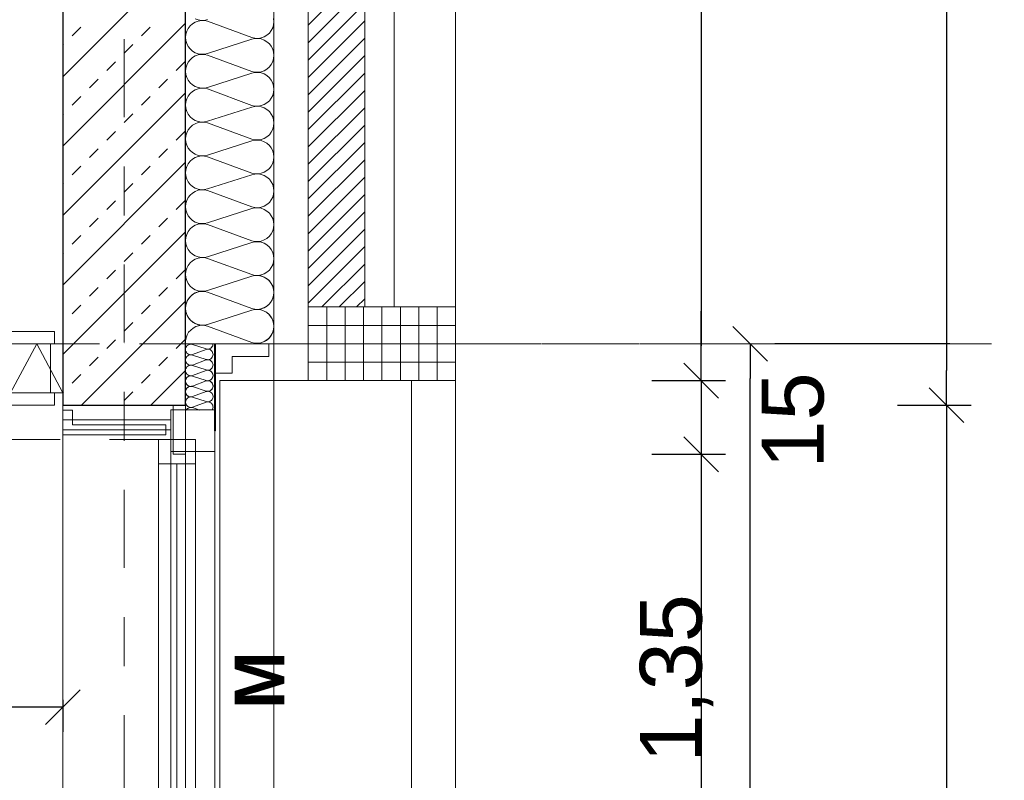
# Model space of a CAD drawing. Header units: metres. Extents: x -45.2 to 14.3, y -31.8 to 10.2.
# Tile 138 of 152: x -0.2 to 1.8, y -6.3 to -4.7. Entities that reach past the tile are written whole.
import ezdxf

# ---------------------------------------------------------------- set-up
doc = ezdxf.new("R2010")
doc.units = ezdxf.units.M
doc.header["$LTSCALE"] = 0.05
for name, pattern in [('Achsen 01', [5.291531, 3.175, -1.058062, 0.352704, -0.705764]), ('gestrichelt - 01', [2, 1, -1]), ('ISO-07 Punktiert', [0.889, 0.127, -0.762]), ('Raster 01', [2, 1, -1]), ('VW-01 Strichlinie kurz', [2, 1, -1])]:
    doc.linetypes.add(name, pattern=pattern)
doc.layers.get('0').update_dxf_attribs({"lineweight": 25})
for name, color, linetype, lineweight, true_color in [('013_Beton und Stahlbetonarbeiten-000 Brüstung', 7, 'Continuous', 9, 0xa6a6a6), ('014_Fassadenarbeiten-000 Aufsicht Betonfertigteile', 7, 'Continuous', 9, 0xc0c0c0), ('014_Fassadenarbeiten-000 Aufsicht Mauerwerk', 7, 'Continuous', 9, 0xa6a6a6), ('014_Fassadenarbeiten-330 mineralische Dämmung', 7, 'Continuous', 9, 0x666666), ('030_Sonnenschutzarbeiten-Bemassung', 7, 'Continuous', 13, 0xff6633), ('030_Sonnenschutzarbeiten-Grundriss', 7, 'Continuous', 13, 0x555555), ('031_Metallbauarbeiten-330 Aufsicht Metallbauarbeiten', 7, 'Continuous', 9, 0xa6a6a6), ('032_Metallarbeiten-Fenster', 7, 'Continuous', 13, 0x444444), ('039_Trockenbauarbeiten-340 Dämmung', 7, 'Continuous', 9, 0xc0c0c0), ('AV1-Achsen', 1, 'Achsen 01', 18, 0xff0000), ('AV1-Raster', 7, 'Raster 01', 9, 0xa6a6a6)]:
    doc.layers.add(name, color=color, linetype=linetype, lineweight=lineweight, true_color=true_color)
for name, color, linetype, lineweight in [('013_Beton und Stahlbetonarbeiten-000 Unterzüge', 7, 'ISO-07 Punktiert', 13), ('013_Beton und Stahlbetonarbeiten-330 Außenwände', 7, 'Continuous', 25), ('014_Fassadenarbeiten-330 Betonfertigteile vertikal', 7, 'Continuous', 9), ('014_Fassadenarbeiten-330 Filtermauerwerk 11.5cm', 7, 'Continuous', 9), ('027_Tischlerarbeiten-330 Innenfensterbänke', 7, 'Continuous', 9), ('030_Sonnenschutzarbeiten-Kasten+Behang', 7, 'Continuous', 5), ('030_Sonnenschutzarbeiten-Motor', 7, 'Continuous', 5), ('039_Trockenbauarbeiten-340 Gipskarton', 7, 'Continuous', 9), ('AV1-Einrichtung Bemaßung', 7, 'Continuous', 9), ('Bemaßung-Bemaßung', 7, 'Continuous', 9)]:
    doc.layers.add(name, color=color, linetype=linetype, lineweight=lineweight)
doc.styles.add('Arial', font='arial.ttf')
doc.styles.add('Arial (bold)', font='arialbd.ttf')

msp = doc.modelspace()

# ---------------------------------------------------------------- linework, layer by layer
at = {"color": 0, "linetype": 'Continuous', "lineweight": 15}
for p, q in [((1.2396, -5.3646), (1.3104, -5.4354)), ((1.2104, -5.5104), (1.1396, -5.4396)), ((1.2104, -5.5104), (1.1396, -5.4396)), ((1.6396, -5.4896), (1.7104, -5.5604)), ((1.7104, -5.5604), (1.6396, -5.4896)), ((1.1396, -5.5896), (1.2104, -5.6604)), ((1.1396, -5.5896), (1.2104, -5.6604)), ((-0.0896, -6.1046), (-0.1604, -6.1754))]:
    msp.add_line(p, q, dxfattribs=at)
at = {"color": 0, "linetype": 'ByBlock', "lineweight": -2}
for p, q in [((1.175, -5.475), (1.175, -5.4043)), ((1.175, -5.475), (1.175, -5.4043)), ((1.275, -5.4), (1.275, -5.4707)), ((1.675, -5.525), (1.675, -5.4543)), ((1.675, -5.525), (1.675, -5.5957)), ((1.175, -5.625), (1.175, -5.6957)), ((1.175, -5.625), (1.175, -5.6957)), ((-0.125, -6.14), (-0.1957, -6.14))]:
    msp.add_line(p, q, dxfattribs=at)
at = {"layer": '013_Beton und Stahlbetonarbeiten-000 Brüstung'}
msp.add_lwpolyline([(-0.125, -7.975), (-0.125, -5.525), (0.125, -5.525), (0.125, -7.975)], close=True, dxfattribs=at)
at = {"layer": '013_Beton und Stahlbetonarbeiten-000 Unterzüge', "linetype": 'VW-01 Strichlinie kurz'}
msp.add_lwpolyline([(-0.125, -7.975), (-0.125, -5.525), (0.125, -5.525), (0.125, -7.975)], close=True, dxfattribs=at)
at = {"layer": '013_Beton und Stahlbetonarbeiten-330 Außenwände', "color": 251, "linetype": 'Continuous', "lineweight": 13, "true_color": 0x4c4c4c}
for p, q in [((0.125, -4.6061), (-0.125, -4.8561)), ((0.125, -4.7475), (-0.125, -4.9975)), ((-0.1061, -4.773), (-0.0884, -4.7553)), ((0.0354, -4.773), (0.053, -4.7553)), ((-0.125, -4.7919), (-0.1237, -4.7906)), ((0, -4.8083), (0.0177, -4.7906)), ((-0.0354, -4.8437), (-0.0177, -4.826)), ((0.1061, -4.8437), (0.1237, -4.826)), ((-0.0707, -4.879), (-0.053, -4.8614)), ((0.0707, -4.879), (0.0884, -4.8614)), ((0.125, -4.8889), (-0.125, -5.1389)), ((-0.1061, -4.9144), (-0.0884, -4.8967)), ((0.0354, -4.9144), (0.053, -4.8967)), ((-0.125, -4.9333), (-0.1237, -4.9321)), ((0, -4.9497), (0.0177, -4.9321)), ((-0.0354, -4.9851), (-0.0177, -4.9674)), ((0.1061, -4.9851), (0.1237, -4.9674)), ((-0.0707, -5.0205), (-0.053, -5.0028)), ((0.0707, -5.0205), (0.0884, -5.0028)), ((0.125, -5.0304), (-0.125, -5.2804)), ((-0.1061, -5.0558), (-0.0884, -5.0381)), ((0.0354, -5.0558), (0.053, -5.0381)), ((-0.125, -5.0747), (-0.1237, -5.0735)), ((0, -5.0912), (0.0177, -5.0735)), ((-0.0354, -5.1265), (-0.0177, -5.1088)), ((0.1061, -5.1265), (0.1237, -5.1088)), ((-0.0707, -5.1619), (-0.053, -5.1442)), ((0.0707, -5.1619), (0.0884, -5.1442)), ((0.125, -5.1718), (-0.125, -5.4218)), ((-0.1061, -5.1972), (-0.0884, -5.1796)), ((0.0354, -5.1972), (0.053, -5.1796)), ((-0.125, -5.2162), (-0.1237, -5.2149)), ((0, -5.2326), (0.0177, -5.2149)), ((-0.0354, -5.2679), (-0.0177, -5.2503)), ((0.1061, -5.2679), (0.1237, -5.2503)), ((-0.0707, -5.3033), (-0.053, -5.2856)), ((0.0707, -5.3033), (0.0884, -5.2856)), ((0.125, -5.3132), (-0.0868, -5.525)), ((-0.1061, -5.3387), (-0.0884, -5.321)), ((0.0354, -5.3387), (0.053, -5.321)), ((-0.125, -5.3576), (-0.1237, -5.3563)), ((0, -5.374), (0.0177, -5.3563)), ((-0.0354, -5.4094), (-0.0177, -5.3917)), ((0.1061, -5.4094), (0.1237, -5.3917)), ((-0.0707, -5.4447), (-0.053, -5.427)), ((0.0707, -5.4447), (0.0884, -5.427)), ((-0.1061, -5.4801), (-0.0884, -5.4624)), ((0.0354, -5.4801), (0.053, -5.4624)), ((0.125, -5.4546), (0.0546, -5.525)), ((-0.125, -5.499), (-0.1237, -5.4978)), ((0, -5.5154), (0.0177, -5.4978))]:
    msp.add_line(p, q, dxfattribs=at)
at = {"layer": '013_Beton und Stahlbetonarbeiten-330 Außenwände'}
msp.add_lwpolyline([(-0.125, 0.125), (-0.125, -5.525), (0.125, -5.525), (0.125, 0.125)], close=True, dxfattribs=at)
at = {"layer": '014_Fassadenarbeiten-000 Aufsicht Betonfertigteile'}
msp.add_lwpolyline([(0.305, -21.905), (0.305, 0.305), (0.675, 0.675), (0.675, -22.275)], close=True, dxfattribs=at)
at = {"layer": '014_Fassadenarbeiten-000 Aufsicht Mauerwerk'}
for points in [[(0.375, -4.125), (0.55, -4.125), (0.55, -5.325), (0.375, -5.325)], [(0.55, -5.325), (0.375, -5.325), (0.375, -4.125), (0.55, -4.125)]]:
    msp.add_lwpolyline(points, close=True, dxfattribs=at)
at = {"layer": '014_Fassadenarbeiten-330 Betonfertigteile vertikal', "color": 8, "linetype": 'Continuous', "lineweight": 9, "true_color": 0x808080}
for p, q in [((0.4125, -5.325), (0.4125, -5.475)), ((0.45, -5.325), (0.45, -5.475)), ((0.4875, -5.325), (0.4875, -5.475)), ((0.525, -5.325), (0.525, -5.475)), ((0.5625, -5.325), (0.5625, -5.475)), ((0.6, -5.325), (0.6, -5.475)), ((0.6375, -5.325), (0.6375, -5.475))]:
    msp.add_line(p, q, dxfattribs=at)
at = {"layer": '014_Fassadenarbeiten-330 Betonfertigteile vertikal', "color": 8, "linetype": 'Continuous', "lineweight": 13, "true_color": 0x808080}
for p, q in [((0.375, -5.3625), (0.675, -5.3625)), ((0.375, -5.4), (0.675, -5.4)), ((0.375, -5.4375), (0.675, -5.4375))]:
    msp.add_line(p, q, dxfattribs=at)
at = {"layer": '014_Fassadenarbeiten-330 Betonfertigteile vertikal'}
msp.add_lwpolyline([(0.675, -5.325), (0.675, -5.475), (0.375, -5.475), (0.375, -5.325)], close=True, dxfattribs=at)
at = {"layer": '014_Fassadenarbeiten-330 Filtermauerwerk 11.5cm', "color": 8, "linetype": 'Continuous', "lineweight": 9, "true_color": 0x808080}
for p, q in [((0.375, -4.7515), (0.49, -4.6365)), ((0.375, -4.7869), (0.49, -4.6719)), ((0.375, -4.8222), (0.49, -4.7072)), ((0.375, -4.8576), (0.49, -4.7426)), ((0.375, -4.8929), (0.49, -4.7779)), ((0.375, -4.9283), (0.49, -4.8133)), ((0.375, -4.9637), (0.49, -4.8487)), ((0.375, -4.999), (0.49, -4.884)), ((0.375, -5.0344), (0.49, -4.9194)), ((0.375, -5.0697), (0.49, -4.9547)), ((0.375, -5.1051), (0.49, -4.9901)), ((0.375, -5.1404), (0.49, -5.0254)), ((0.375, -5.1758), (0.49, -5.0608)), ((0.375, -5.2111), (0.49, -5.0961)), ((0.375, -5.2465), (0.49, -5.1315)), ((0.375, -5.2819), (0.49, -5.1669)), ((0.375, -5.3172), (0.49, -5.2022)), ((0.4026, -5.325), (0.49, -5.2376)), ((0.4379, -5.325), (0.49, -5.2729)), ((0.4733, -5.325), (0.49, -5.3083))]:
    msp.add_line(p, q, dxfattribs=at)
at = {"layer": '014_Fassadenarbeiten-330 Filtermauerwerk 11.5cm'}
msp.add_lwpolyline([(0.49, -5.325), (0.375, -5.325), (0.375, -4.125), (0.49, -4.125)], close=True, dxfattribs=at)
at = {"layer": '014_Fassadenarbeiten-330 mineralische Dämmung'}
msp.add_lwpolyline([(0, 0.125), (0, 0.305), (0.305, 0.305), (0.305, -5.4), (0.125, -5.4), (0.125, 0.125)], close=True, dxfattribs=at)
for points in [[(0.26, -5.3971), (0.2663, -5.3985), (0.2728, -5.3987), (0.2792, -5.3977), (0.2853, -5.3955), (0.2908, -5.3922), (0.2957, -5.3879), (0.2997, -5.3828), (0.3026, -5.377), (0.3044, -5.3708), (0.305, -5.3643), (0.3044, -5.3579), (0.3026, -5.3517), (0.2997, -5.3459), (0.2957, -5.3408), (0.2908, -5.3365), (0.2853, -5.3332), (0.2792, -5.331), (0.2728, -5.33), (0.2663, -5.3301), (0.26, -5.3315), (0.17, -5.3605), (0.17, -5.3605), (0.1637, -5.3619), (0.1572, -5.3621), (0.1508, -5.361), (0.1447, -5.3588), (0.1392, -5.3555), (0.1343, -5.3512), (0.1303, -5.3461), (0.1274, -5.3403), (0.1256, -5.3341), (0.125, -5.3277), (0.1256, -5.3212), (0.1274, -5.315), (0.1303, -5.3092), (0.1343, -5.3041), (0.1392, -5.2998), (0.1447, -5.2965), (0.1508, -5.2943), (0.1572, -5.2933), (0.1637, -5.2935), (0.17, -5.2949), (0.26, -5.3282), (0.26, -5.3282), (0.2663, -5.3296), (0.2728, -5.3298), (0.2792, -5.3287), (0.2853, -5.3265), (0.2908, -5.3232), (0.2957, -5.3189), (0.2997, -5.3138), (0.3026, -5.308), (0.3044, -5.3018), (0.305, -5.2954), (0.3044, -5.2889), (0.3026, -5.2827), (0.2997, -5.2769), (0.2957, -5.2718), (0.2908, -5.2675), (0.2853, -5.2642), (0.2792, -5.262), (0.2728, -5.261), (0.2663, -5.2612), (0.26, -5.2626), (0.17, -5.2915), (0.17, -5.2915), (0.1637, -5.2929), (0.1572, -5.2931), (0.1508, -5.2921), (0.1447, -5.2899), (0.1392, -5.2866), (0.1343, -5.2823), (0.1303, -5.2772), (0.1274, -5.2714), (0.1256, -5.2652), (0.125, -5.2587), (0.1256, -5.2523), (0.1274, -5.2461), (0.1303, -5.2403), (0.1343, -5.2352), (0.1392, -5.2309), (0.1447, -5.2276), (0.1508, -5.2254), (0.1572, -5.2244), (0.1637, -5.2246), (0.17, -5.226), (0.26, -5.2592), (0.26, -5.2592), (0.2663, -5.2606), (0.2728, -5.2608), (0.2792, -5.2598), (0.2853, -5.2576), (0.2908, -5.2543), (0.2957, -5.25), (0.2997, -5.2449), (0.3026, -5.2391), (0.3044, -5.2329), (0.305, -5.2264), (0.3044, -5.22), (0.3026, -5.2138), (0.2997, -5.208), (0.2957, -5.2029), (0.2908, -5.1986), (0.2853, -5.1953), (0.2792, -5.1931), (0.2728, -5.1921), (0.2663, -5.1923), (0.26, -5.1937), (0.17, -5.2226), (0.17, -5.2226), (0.1637, -5.224), (0.1572, -5.2242), (0.1508, -5.2231), (0.1447, -5.2209), (0.1392, -5.2176), (0.1343, -5.2133), (0.1303, -5.2082), (0.1274, -5.2025), (0.1256, -5.1962), (0.125, -5.1898), (0.1256, -5.1833), (0.1274, -5.1771), (0.1303, -5.1714), (0.1343, -5.1662), (0.1392, -5.1619), (0.1447, -5.1586), (0.1508, -5.1564), (0.1572, -5.1554), (0.1637, -5.1556), (0.17, -5.157), (0.26, -5.1903), (0.26, -5.1903), (0.2663, -5.1917), (0.2728, -5.1919), (0.2792, -5.1908), (0.2853, -5.1886), (0.2908, -5.1853), (0.2957, -5.181), (0.2997, -5.1759), (0.3026, -5.1702), (0.3044, -5.1639), (0.305, -5.1575), (0.3044, -5.151), (0.3026, -5.1448), (0.2997, -5.1391), (0.2957, -5.1339), (0.2908, -5.1297), (0.2853, -5.1263), (0.2792, -5.1241), (0.2728, -5.1231), (0.2663, -5.1233), (0.26, -5.1247), (0.17, -5.1536), (0.17, -5.1536), (0.1637, -5.155), (0.1572, -5.1552), (0.1508, -5.1542), (0.1447, -5.152), (0.1392, -5.1487), (0.1343, -5.1444), (0.1303, -5.1393), (0.1274, -5.1335), (0.1256, -5.1273), (0.125, -5.1208), (0.1256, -5.1144), (0.1274, -5.1082), (0.1303, -5.1024), (0.1343, -5.0973), (0.1392, -5.093), (0.1447, -5.0897), (0.1508, -5.0875), (0.1572, -5.0865), (0.1637, -5.0867), (0.17, -5.0881), (0.26, -5.1213), (0.26, -5.1213), (0.2663, -5.1227), (0.2728, -5.1229), (0.2792, -5.1219), (0.2853, -5.1197), (0.2908, -5.1164), (0.2957, -5.1121), (0.2997, -5.107), (0.3026, -5.1012), (0.3044, -5.095), (0.305, -5.0885), (0.3044, -5.0821), (0.3026, -5.0759), (0.2997, -5.0701), (0.2957, -5.065), (0.2908, -5.0607), (0.2853, -5.0574), (0.2792, -5.0552), (0.2728, -5.0542), (0.2663, -5.0544), (0.26, -5.0558), (0.17, -5.0847), (0.17, -5.0847), (0.1637, -5.0861), (0.1572, -5.0863), (0.1508, -5.0853), (0.1447, -5.083), (0.1392, -5.0797), (0.1343, -5.0755), (0.1303, -5.0703), (0.1274, -5.0646), (0.1256, -5.0583), (0.125, -5.0519), (0.1256, -5.0455), (0.1274, -5.0392), (0.1303, -5.0335), (0.1343, -5.0283), (0.1392, -5.0241), (0.1447, -5.0208), (0.1508, -5.0186), (0.1572, -5.0175), (0.1637, -5.0177), (0.17, -5.0191), (0.26, -5.0524), (0.26, -5.0524), (0.2663, -5.0538), (0.2728, -5.054), (0.2792, -5.0529), (0.2853, -5.0507), (0.2908, -5.0474), (0.2957, -5.0432), (0.2997, -5.038), (0.3026, -5.0323), (0.3044, -5.026), (0.305, -5.0196), (0.3044, -5.0132), (0.3026, -5.0069), (0.2997, -5.0012), (0.2957, -4.9961), (0.2908, -4.9918), (0.2853, -4.9885), (0.2792, -4.9863), (0.2728, -4.9852), (0.2663, -4.9854), (0.26, -4.9868), (0.17, -5.0157), (0.17, -5.0157), (0.1637, -5.0171), (0.1572, -5.0173), (0.1508, -5.0163), (0.1447, -5.0141), (0.1392, -5.0108), (0.1343, -5.0065), (0.1303, -5.0014), (0.1274, -4.9956), (0.1256, -4.9894), (0.125, -4.983), (0.1256, -4.9765), (0.1274, -4.9703), (0.1303, -4.9645), (0.1343, -4.9594), (0.1392, -4.9551), (0.1447, -4.9518), (0.1508, -4.9496), (0.1572, -4.9486), (0.1637, -4.9488), (0.17, -4.9502), (0.26, -4.9834), (0.26, -4.9834), (0.2663, -4.9848), (0.2728, -4.985), (0.2792, -4.984), (0.2853, -4.9818), (0.2908, -4.9785), (0.2957, -4.9742), (0.2997, -4.9691), (0.3026, -4.9633), (0.3044, -4.9571), (0.305, -4.9507), (0.3044, -4.9442), (0.3026, -4.938), (0.2997, -4.9322), (0.2957, -4.9271), (0.2908, -4.9228), (0.2853, -4.9195), (0.2792, -4.9173), (0.2728, -4.9163), (0.2663, -4.9165), (0.26, -4.9179), (0.17, -4.9468), (0.17, -4.9468), (0.1637, -4.9482), (0.1572, -4.9484), (0.1508, -4.9474), (0.1447, -4.9452), (0.1392, -4.9419), (0.1343, -4.9376), (0.1303, -4.9324), (0.1274, -4.9267), (0.1256, -4.9205), (0.125, -4.914), (0.1256, -4.9076), (0.1274, -4.9013), (0.1303, -4.8956), (0.1343, -4.8905), (0.1392, -4.8862), (0.1447, -4.8829), (0.1508, -4.8807), (0.1572, -4.8796), (0.1637, -4.8798), (0.17, -4.8812), (0.26, -4.9145), (0.26, -4.9145), (0.2663, -4.9159), (0.2728, -4.9161), (0.2792, -4.9151), (0.2853, -4.9129), (0.2908, -4.9095), (0.2957, -4.9053), (0.2997, -4.9001), (0.3026, -4.8944), (0.3044, -4.8882), (0.305, -4.8817), (0.3044, -4.8753), (0.3026, -4.869), (0.2997, -4.8633), (0.2957, -4.8582), (0.2908, -4.8539), (0.2853, -4.8506), (0.2792, -4.8484), (0.2728, -4.8473), (0.2663, -4.8475), (0.26, -4.8489), (0.17, -4.8779), (0.17, -4.8779), (0.1637, -4.8792), (0.1572, -4.8794), (0.1508, -4.8784), (0.1447, -4.8762), (0.1392, -4.8729), (0.1343, -4.8686), (0.1303, -4.8635), (0.1274, -4.8577), (0.1256, -4.8515), (0.125, -4.8451), (0.1256, -4.8386), (0.1274, -4.8324), (0.1303, -4.8266), (0.1343, -4.8215), (0.1392, -4.8172), (0.1447, -4.8139), (0.1508, -4.8117), (0.1572, -4.8107), (0.1637, -4.8109), (0.17, -4.8123), (0.26, -4.8456), (0.26, -4.8456), (0.2663, -4.8469), (0.2728, -4.8471), (0.2792, -4.8461), (0.2853, -4.8439), (0.2908, -4.8406), (0.2957, -4.8363), (0.2997, -4.8312), (0.3026, -4.8254), (0.3044, -4.8192), (0.305, -4.8128), (0.3044, -4.8063), (0.3026, -4.8001), (0.2997, -4.7943), (0.2957, -4.7892), (0.2908, -4.7849), (0.2853, -4.7816), (0.2792, -4.7794), (0.2728, -4.7784), (0.2663, -4.7786), (0.26, -4.78), (0.17, -4.8089), (0.17, -4.8089), (0.1637, -4.8103), (0.1572, -4.8105), (0.1508, -4.8095), (0.1447, -4.8073), (0.1392, -4.804), (0.1343, -4.7997), (0.1303, -4.7946), (0.1274, -4.7888), (0.1256, -4.7826), (0.125, -4.7761), (0.1256, -4.7697), (0.1274, -4.7635), (0.1303, -4.7577), (0.1343, -4.7526), (0.1392, -4.7483), (0.1447, -4.745), (0.1508, -4.7428), (0.1572, -4.7417), (0.1637, -4.7419), (0.17, -4.7433), (0.26, -4.7766), (0.26, -4.7766), (0.2663, -4.778), (0.2728, -4.7782), (0.2792, -4.7772), (0.2853, -4.775), (0.2908, -4.7717), (0.2957, -4.7674), (0.2997, -4.7623), (0.3026, -4.7565), (0.3044, -4.7503), (0.305, -4.7438), (0.3044, -4.7374)], [(0.17, -4.74), (0.1637, -4.7414), (0.1572, -4.7416), (0.1508, -4.7405), (0.1447, -4.7383)], [(0.26, -5.2626), (0.266, -5.2612), (0.2722, -5.261), (0.2783, -5.2618), (0.2841, -5.2637), (0.2896, -5.2667), (0.2944, -5.2705), (0.2984, -5.2752), (0.2984, -5.2752), (0.3016, -5.2805), (0.3038, -5.2862), (0.3049, -5.2923), (0.3049, -5.2985), (0.3038, -5.3045), (0.3016, -5.3103), (0.2984, -5.3156), (0.2984, -5.3156), (0.2944, -5.3202), (0.2896, -5.3241), (0.2841, -5.327), (0.2783, -5.3289), (0.2722, -5.3298), (0.266, -5.3295), (0.26, -5.3282), (0.17, -5.2949), (0.17, -5.2949), (0.164, -5.2935), (0.1578, -5.2933), (0.1517, -5.2941), (0.1458, -5.296), (0.1404, -5.299), (0.1356, -5.3028), (0.1315, -5.3075), (0.1315, -5.3075), (0.1284, -5.3128), (0.1262, -5.3185), (0.1251, -5.3246), (0.1251, -5.3308), (0.1262, -5.3368), (0.1284, -5.3426), (0.1315, -5.3479), (0.1315, -5.3479), (0.1356, -5.3526), (0.1404, -5.3564), (0.1458, -5.3593), (0.1517, -5.3612), (0.1578, -5.3621), (0.164, -5.3618), (0.17, -5.3605), (0.26, -5.3315), (0.26, -5.3315), (0.266, -5.3302), (0.2722, -5.3299), (0.2783, -5.3308), (0.2841, -5.3327), (0.2896, -5.3356), (0.2944, -5.3395), (0.2984, -5.3441), (0.2984, -5.3441), (0.3016, -5.3494), (0.3038, -5.3552), (0.3049, -5.3612), (0.3049, -5.3674), (0.3038, -5.3735), (0.3016, -5.3793), (0.2984, -5.3845), (0.2984, -5.3845), (0.2944, -5.3892), (0.2896, -5.393), (0.2841, -5.396), (0.2783, -5.3979), (0.2722, -5.3987), (0.266, -5.3985), (0.26, -5.3971), (0.17, -5.3638), (0.17, -5.3638), (0.164, -5.3625), (0.1578, -5.3622), (0.1516, -5.3631), (0.1458, -5.365), (0.1403, -5.368), (0.1355, -5.3719), (0.1314, -5.3766), (0.1283, -5.3819), (0.1262, -5.3877), (0.1251, -5.3938), (0.1252, -5.4)], [(0.181, -5.4), (0.1808, -5.402), (0.1803, -5.404), (0.1794, -5.4058), (0.1782, -5.4074), (0.1767, -5.4088), (0.1749, -5.4098), (0.173, -5.4105), (0.171, -5.4108), (0.169, -5.4108), (0.167, -5.4103), (0.139, -5.4014), (0.139, -5.4014), (0.137, -5.4009), (0.135, -5.4009), (0.133, -5.4012), (0.1311, -5.4019), (0.1294, -5.4029), (0.1279, -5.4042), (0.1267, -5.4058), (0.1257, -5.4076), (0.1252, -5.4095), (0.125, -5.4116), (0.1252, -5.4136), (0.1257, -5.4155), (0.1267, -5.4173), (0.1279, -5.4189), (0.1294, -5.4202), (0.1311, -5.4212), (0.133, -5.4219), (0.135, -5.4222), (0.137, -5.4222), (0.139, -5.4217), (0.167, -5.4114), (0.167, -5.4114), (0.169, -5.411), (0.171, -5.4109), (0.173, -5.4112), (0.1749, -5.4119), (0.1766, -5.4129), (0.1781, -5.4143), (0.1793, -5.4159), (0.1802, -5.4177), (0.1808, -5.4196), (0.181, -5.4216), (0.1808, -5.4236), (0.1802, -5.4255), (0.1793, -5.4273), (0.1781, -5.4289), (0.1766, -5.4303), (0.1749, -5.4313), (0.173, -5.432), (0.171, -5.4323), (0.169, -5.4322), (0.167, -5.4318), (0.139, -5.4228), (0.139, -5.4228), (0.137, -5.4224), (0.135, -5.4223), (0.133, -5.4226), (0.1311, -5.4233), (0.1294, -5.4243), (0.1279, -5.4257), (0.1267, -5.4273), (0.1257, -5.4291), (0.1252, -5.431), (0.125, -5.433), (0.1252, -5.435), (0.1257, -5.4369), (0.1267, -5.4387), (0.1279, -5.4403), (0.1294, -5.4417), (0.1311, -5.4427), (0.133, -5.4434), (0.135, -5.4437), (0.137, -5.4436), (0.139, -5.4432), (0.167, -5.4328), (0.167, -5.4328), (0.169, -5.4324), (0.171, -5.4324), (0.173, -5.4327), (0.1749, -5.4334), (0.1766, -5.4344), (0.1781, -5.4357), (0.1793, -5.4373), (0.1802, -5.4391), (0.1808, -5.441), (0.181, -5.443), (0.1808, -5.4451), (0.1802, -5.447), (0.1793, -5.4488), (0.1781, -5.4504), (0.1766, -5.4517), (0.1749, -5.4527), (0.173, -5.4534), (0.171, -5.4537), (0.169, -5.4537), (0.167, -5.4532)], [(0.167, -5.4114), (0.169, -5.411), (0.171, -5.4109), (0.173, -5.4112), (0.1749, -5.4119), (0.1766, -5.4129), (0.1781, -5.4143), (0.1793, -5.4159), (0.1802, -5.4177), (0.1808, -5.4196), (0.181, -5.4216), (0.1808, -5.4236), (0.1802, -5.4255), (0.1793, -5.4273), (0.1781, -5.4289), (0.1766, -5.4303), (0.1749, -5.4313), (0.173, -5.432), (0.171, -5.4323), (0.169, -5.4322), (0.167, -5.4318), (0.139, -5.4228), (0.139, -5.4228), (0.137, -5.4224), (0.135, -5.4223), (0.133, -5.4226), (0.1311, -5.4233), (0.1294, -5.4243), (0.1279, -5.4257), (0.1267, -5.4273), (0.1257, -5.4291), (0.1252, -5.431), (0.125, -5.433), (0.1252, -5.435), (0.1257, -5.4369), (0.1267, -5.4387), (0.1279, -5.4403), (0.1294, -5.4417), (0.1311, -5.4427), (0.133, -5.4434), (0.135, -5.4437), (0.137, -5.4436), (0.139, -5.4432), (0.167, -5.4328), (0.167, -5.4328), (0.169, -5.4324), (0.171, -5.4324), (0.173, -5.4327), (0.1749, -5.4334), (0.1766, -5.4344), (0.1781, -5.4357), (0.1793, -5.4373), (0.1802, -5.4391), (0.1808, -5.441), (0.181, -5.443), (0.1808, -5.4451), (0.1802, -5.447), (0.1793, -5.4488), (0.1781, -5.4504), (0.1766, -5.4517), (0.1749, -5.4527), (0.173, -5.4534), (0.171, -5.4537), (0.169, -5.4537), (0.167, -5.4532), (0.139, -5.4442), (0.139, -5.4442), (0.137, -5.4438), (0.135, -5.4438), (0.133, -5.4441), (0.1311, -5.4448), (0.1294, -5.4458), (0.1279, -5.4471), (0.1267, -5.4487), (0.1257, -5.4505), (0.1252, -5.4524), (0.125, -5.4544), (0.1252, -5.4565), (0.1257, -5.4584), (0.1267, -5.4602), (0.1279, -5.4618), (0.1294, -5.4631), (0.1311, -5.4641), (0.133, -5.4648), (0.135, -5.4651), (0.137, -5.4651), (0.139, -5.4646), (0.167, -5.4543), (0.167, -5.4543), (0.169, -5.4539), (0.171, -5.4538), (0.173, -5.4541), (0.1749, -5.4548), (0.1766, -5.4558), (0.1781, -5.4572), (0.1793, -5.4588), (0.1802, -5.4606), (0.1808, -5.4625), (0.181, -5.4645), (0.1808, -5.4665), (0.1802, -5.4684), (0.1793, -5.4702), (0.1781, -5.4718), (0.1766, -5.4732), (0.1749, -5.4742), (0.173, -5.4749), (0.171, -5.4752), (0.169, -5.4751), (0.167, -5.4747), (0.139, -5.4657), (0.139, -5.4657), (0.137, -5.4653), (0.135, -5.4652), (0.133, -5.4655), (0.1311, -5.4662), (0.1294, -5.4672), (0.1279, -5.4686), (0.1267, -5.4702), (0.1257, -5.472), (0.1252, -5.4739), (0.125, -5.4759), (0.1252, -5.4779), (0.1257, -5.4798), (0.1267, -5.4816), (0.1279, -5.4832), (0.1294, -5.4846), (0.1311, -5.4856), (0.133, -5.4863), (0.135, -5.4866), (0.137, -5.4865), (0.139, -5.4861), (0.167, -5.4757), (0.167, -5.4757), (0.169, -5.4753), (0.171, -5.4753), (0.173, -5.4756), (0.1749, -5.4763), (0.1766, -5.4773), (0.1781, -5.4786), (0.1793, -5.4802), (0.1802, -5.482), (0.1808, -5.4839), (0.181, -5.4859), (0.1808, -5.488), (0.1802, -5.4899), (0.1793, -5.4917), (0.1781, -5.4933), (0.1766, -5.4946), (0.1749, -5.4956), (0.173, -5.4963), (0.171, -5.4966), (0.169, -5.4966), (0.167, -5.4961), (0.139, -5.4871), (0.139, -5.4871), (0.137, -5.4867), (0.135, -5.4867), (0.133, -5.487), (0.1311, -5.4877), (0.1294, -5.4887), (0.1279, -5.49), (0.1267, -5.4916), (0.1257, -5.4934), (0.1252, -5.4953), (0.125, -5.4973), (0.1252, -5.4994), (0.1257, -5.5013), (0.1267, -5.5031), (0.1279, -5.5047), (0.1294, -5.506), (0.1311, -5.507), (0.133, -5.5077), (0.135, -5.508), (0.137, -5.508), (0.139, -5.5075)], [(0.2616, -5.4), (0.2676, -5.399), (0.2736, -5.399), (0.2795, -5.4)], [(0.167, -5.4543), (0.1689, -5.4539), (0.1708, -5.4538), (0.1727, -5.4541), (0.1745, -5.4547), (0.1762, -5.4556), (0.1777, -5.4568), (0.179, -5.4582), (0.179, -5.4582), (0.1799, -5.4599), (0.1806, -5.4617), (0.181, -5.4635), (0.181, -5.4655), (0.1806, -5.4673), (0.1799, -5.4691), (0.179, -5.4708), (0.179, -5.4708), (0.1777, -5.4722), (0.1762, -5.4734), (0.1745, -5.4743), (0.1727, -5.4749), (0.1708, -5.4752), (0.1689, -5.4751), (0.167, -5.4747), (0.139, -5.4657), (0.139, -5.4657), (0.1371, -5.4653), (0.1352, -5.4652), (0.1333, -5.4655), (0.1315, -5.4661), (0.1298, -5.467), (0.1283, -5.4682), (0.127, -5.4696), (0.127, -5.4696), (0.1261, -5.4713), (0.1254, -5.4731), (0.125, -5.4749), (0.125, -5.4769), (0.1254, -5.4787), (0.1261, -5.4805), (0.127, -5.4822), (0.127, -5.4822), (0.1283, -5.4836), (0.1298, -5.4848), (0.1315, -5.4857), (0.1333, -5.4863), (0.1352, -5.4866), (0.1371, -5.4865), (0.139, -5.4861), (0.167, -5.4757), (0.167, -5.4757), (0.1689, -5.4753), (0.1708, -5.4752), (0.1727, -5.4755), (0.1745, -5.4761), (0.1762, -5.477), (0.1777, -5.4782), (0.179, -5.4797), (0.179, -5.4797), (0.1799, -5.4813), (0.1806, -5.4831), (0.181, -5.485), (0.181, -5.4869), (0.1806, -5.4888), (0.1799, -5.4906), (0.179, -5.4922), (0.179, -5.4922), (0.1777, -5.4937), (0.1762, -5.4949), (0.1745, -5.4958), (0.1727, -5.4964), (0.1708, -5.4967), (0.1689, -5.4966), (0.167, -5.4961), (0.139, -5.4871), (0.139, -5.4871), (0.1371, -5.4867), (0.1352, -5.4866), (0.1333, -5.4869), (0.1315, -5.4875), (0.1298, -5.4884), (0.1283, -5.4896), (0.127, -5.4911), (0.127, -5.4911), (0.1261, -5.4927), (0.1254, -5.4945), (0.125, -5.4964), (0.125, -5.4983), (0.1254, -5.5002), (0.1261, -5.502), (0.127, -5.5036), (0.127, -5.5036), (0.1283, -5.5051), (0.1298, -5.5063), (0.1315, -5.5072), (0.1333, -5.5078), (0.1352, -5.5081), (0.1371, -5.508), (0.139, -5.5075), (0.167, -5.4972), (0.167, -5.4972), (0.1689, -5.4968), (0.1708, -5.4967), (0.1727, -5.497), (0.1745, -5.4976), (0.1762, -5.4985), (0.1777, -5.4997), (0.179, -5.5011), (0.179, -5.5011), (0.1799, -5.5028), (0.1806, -5.5045), (0.181, -5.5064), (0.181, -5.5084), (0.1806, -5.5102), (0.1799, -5.512), (0.179, -5.5137), (0.179, -5.5137), (0.1777, -5.5151), (0.1762, -5.5163), (0.1745, -5.5172), (0.1727, -5.5178), (0.1708, -5.5181), (0.1689, -5.518), (0.167, -5.5176), (0.139, -5.5086), (0.139, -5.5086), (0.1371, -5.5082), (0.1352, -5.5081), (0.1333, -5.5084), (0.1315, -5.5089), (0.1298, -5.5099), (0.1283, -5.5111), (0.127, -5.5125), (0.127, -5.5125), (0.1261, -5.5142), (0.1254, -5.5159), (0.125, -5.5178), (0.125, -5.5198), (0.1254, -5.5216), (0.1261, -5.5234), (0.127, -5.5251), (0.127, -5.5251), (0.1283, -5.5265), (0.1298, -5.5277), (0.1315, -5.5286), (0.1333, -5.5292), (0.1352, -5.5295), (0.1371, -5.5294), (0.139, -5.529), (0.167, -5.5186), (0.167, -5.5186), (0.169, -5.5182), (0.1711, -5.5182), (0.1731, -5.5185), (0.175, -5.5192), (0.1767, -5.5203), (0.1783, -5.5217), (0.1795, -5.5233), (0.1804, -5.5252), (0.1809, -5.5272), (0.181, -5.5292), (0.1807, -5.5313), (0.1801, -5.5332), (0.1791, -5.535)], [(0.1544, -5.535), (0.139, -5.53), (0.139, -5.53), (0.137, -5.5296), (0.1349, -5.5296), (0.1328, -5.5299), (0.1308, -5.5307), (0.1291, -5.5318), (0.1276, -5.5333), (0.1264, -5.535)]]:
    msp.add_lwpolyline(points, dxfattribs=at)
at = {"layer": '027_Tischlerarbeiten-330 Innenfensterbänke'}
msp.add_lwpolyline([(-0.125, -5.535), (-0.105, -5.535), (-0.105, -5.565), (0.085, -5.565), (0.085, -5.585), (-0.125, -5.585)], close=True, dxfattribs=at)
at = {"layer": '030_Sonnenschutzarbeiten-Bemassung', "color": 0, "lineweight": -2}
for p, q in [((1.6813, -5.4), (1.325, -5.4)), ((1.275, -6.6793), (1.275, -5.4707))]:
    msp.add_line(p, q, dxfattribs=at)
at = {"layer": '030_Sonnenschutzarbeiten-Grundriss', "color": 251, "true_color": 0x555555}
msp.add_lwpolyline([(0.295, -5.4), (0.295, -5.426), (0.22, -5.426), (0.22, -5.46), (0.185, -5.46), (0.185, -5.4)], close=True, dxfattribs=at)
at = {"layer": '030_Sonnenschutzarbeiten-Kasten+Behang', "color": 1, "linetype": 'Continuous', "lineweight": 18, "true_color": 0xff0000}
msp.add_lwpolyline([(0.22, -5.426), (0.22, -5.46), (0.185, -5.46), (0.185, -5.4), (0.295, -5.4), (0.295, -5.426)], close=True, dxfattribs=at)
at = {"layer": '031_Metallbauarbeiten-330 Aufsicht Metallbauarbeiten'}
msp.add_lwpolyline([(0.585, -5.475), (0.585, -8.1), (0.195, -8.1), (0.195, -5.475)], close=True, dxfattribs=at)
at = {"layer": '032_Metallarbeiten-Fenster', "color": 7, "linetype": 'gestrichelt - 01', "lineweight": 18}
msp.add_line((0.07, -5.5945), (-1.06, -5.5945), dxfattribs=at)
at = {"layer": '032_Metallarbeiten-Fenster', "color": 7, "lineweight": 18}
msp.add_line((0.1075, -5.6445), (0.1075, -6.6745), dxfattribs=at)
at = {"layer": '032_Metallarbeiten-Fenster', "color": 7, "linetype": 'Continuous', "lineweight": 9}
msp.add_lwpolyline([(0.1843, -5.5769), (0.1843, -5.4), (0.1863, -5.4), (0.1863, -5.5769)], close=True, dxfattribs=at)
at = {"layer": '032_Metallarbeiten-Fenster', "color": 7, "lineweight": 18}
for points in [[(0.185, -5.6195), (0.095, -5.6195), (0.095, -5.5345), (0.185, -5.5345)], [(0.145, -5.5945), (0.145, -5.6445), (0.07, -5.6445), (0.07, -5.5945)], [(0.095, -7.8795), (0.185, -7.8795), (0.185, -5.6195), (0.095, -5.6195)], [(0.145, -5.6445), (0.145, -6.6745), (0.07, -6.6745), (0.07, -5.6445)]]:
    msp.add_lwpolyline(points, close=True, dxfattribs=at)
at = {"layer": '039_Trockenbauarbeiten-340 Dämmung'}
msp.add_lwpolyline([(-0.125, -5.5), (-0.1781, -5.4), (-0.2313, -5.5)], dxfattribs=at)
at = {"layer": '039_Trockenbauarbeiten-340 Gipskarton'}
for points in [[(-0.142, -5.375), (-0.142, -5.4), (-2.725, -5.4), (-2.725, -5.375)], [(-0.15, -5.5), (-0.15, -5.4), (-0.125, -5.4), (-0.125, -5.5)], [(-0.142, -5.5), (-0.142, -5.525), (-2.725, -5.525), (-2.725, -5.5)], [(0.1, -5.525), (0.125, -5.525), (0.125, -5.625), (0.1, -5.625)]]:
    msp.add_lwpolyline(points, close=True, dxfattribs=at)
at = {"layer": 'AV1-Achsen'}
for p, q in [((0, -26.5), (0, 4.9)), ((-43.35, -5.4), (4.2, -5.4))]:
    msp.add_line(p, q, dxfattribs=at)
at = {"layer": 'AV1-Einrichtung Bemaßung', "color": 0, "lineweight": -2}
for p, q in [((-0.125, -6.125), (-0.125, -6.19)), ((-0.1957, -6.14), (-2.6543, -6.14))]:
    msp.add_line(p, q, dxfattribs=at)
at = {"layer": 'AV1-Einrichtung Bemaßung'}
msp.add_lwpolyline([(-0.125, -5.555), (0.095, -5.555), (0.095, -5.575), (-0.125, -5.575)], close=True, dxfattribs=at)
at = {"layer": 'AV1-Raster'}
msp.add_line((1.35, -5.4), (-40.5, -5.4), dxfattribs=at)
at = {"layer": 'Bemaßung-Bemaßung', "color": 0, "lineweight": -2}
for p, q in [((1.675, 0.0543), (1.675, -5.4543)), ((1.575, -5.525), (1.725, -5.525)), ((1.575, -5.525), (1.725, -5.525)), ((1.675, -5.5957), (1.675, -7.9043))]:
    msp.add_line(p, q, dxfattribs=at)
at = {"layer": 'Bemaßung-Bemaßung', "color": 0, "linetype": 'Continuous', "lineweight": -2}
for p, q in [((1.175, -0.1957), (1.175, -5.4043)), ((1.175, -5.4043), (1.175, -5.3336)), ((1.075, -5.475), (1.225, -5.475)), ((1.075, -5.475), (1.225, -5.475)), ((1.175, -5.475), (1.175, -5.625)), ((1.075, -5.625), (1.225, -5.625)), ((1.075, -5.625), (1.225, -5.625)), ((1.175, -5.6957), (1.175, -7.8043)), ((1.175, -5.6957), (1.175, -5.7664))]:
    msp.add_line(p, q, dxfattribs=at)
at = {"layer": 'Defpoints', "color": 0, "lineweight": 0}
for p, q in [((0.675, -5.325), (0.675, -5.325)), ((0.675, -5.325), (0.675, -5.325)), ((-0.142, -5.375), (-0.142, -5.375)), ((0, -5.4), (0, -5.4)), ((0, -5.4), (0, -5.4)), ((1.1813, -5.4), (1.1813, -5.4)), ((1.275, -5.4), (1.275, -5.4)), ((-0.125, -5.475), (-0.125, -5.475)), ((-0.125, -5.475), (-0.125, -5.475)), ((0.675, -5.475), (0.675, -5.475)), ((0.675, -5.475), (0.675, -5.475)), ((1.175, -5.475), (1.175, -5.475)), ((-0.125, -5.525), (-0.125, -5.525)), ((-0.125, -5.525), (-0.125, -5.525)), ((1.675, -5.525), (1.675, -5.525)), ((-0.125, -5.625), (-0.125, -5.625)), ((-0.125, -5.625), (-0.125, -5.625)), ((-0.125, -5.625), (-0.125, -5.625)), ((1.175, -5.625), (1.175, -5.625))]:
    msp.add_line(p, q, dxfattribs=at)

# ---------------------------------------------------------------- texts
at = {"layer": '030_Sonnenschutzarbeiten-Bemassung', "color": 0, "insert": (1.1998, -6.2525), "char_height": 0.12609, "attachment_point": 7, "rotation": 90, "style": 'Arial'}
msp.add_mtext('1,35', dxfattribs=at)
at = {"layer": '030_Sonnenschutzarbeiten-Motor', "color": 255, "insert": (0.3262, -6.1433), "char_height": 0.1009, "attachment_point": 7, "rotation": 90, "style": 'Arial (bold)'}
msp.add_mtext('M', dxfattribs=at)
at = {"layer": 'Bemaßung-Bemaßung', "color": 0, "insert": (1.4263, -5.654), "char_height": 0.12609, "attachment_point": 7, "rotation": 90, "style": 'Arial'}
msp.add_mtext('15', dxfattribs=at)

doc.saveas('drawing.dxf')
